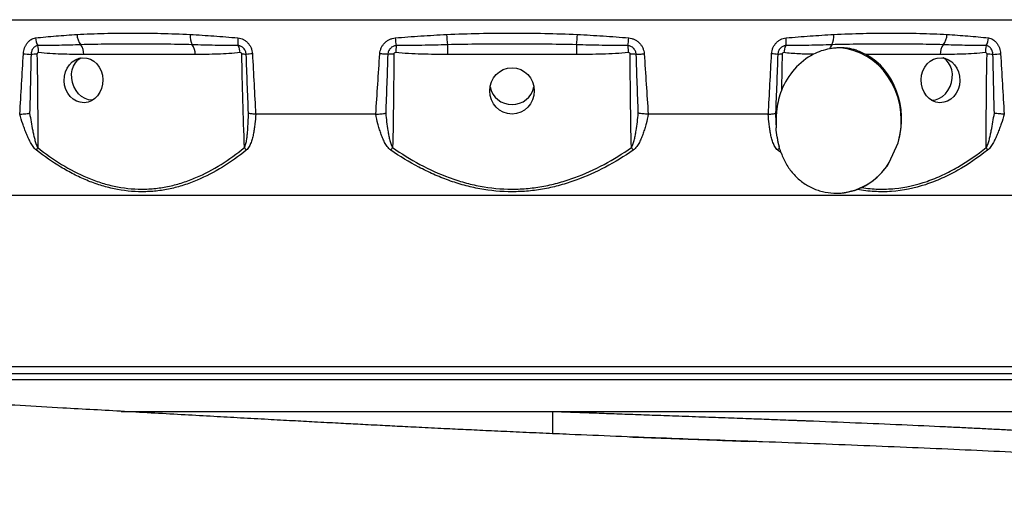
# Model space of a CAD drawing. Header units: millimetres. Extents: x 2379 to 4557, y 1046 to 5834.
# Tile 3 of 8: x 3217 to 4057, y 2080 to 2490. Entities that reach past the tile are written whole.
import ezdxf

# ---------------------------------------------------------------- set-up
doc = ezdxf.new("R2010")
doc.units = ezdxf.units.MM
doc.header["$LTSCALE"] = 2

msp = doc.modelspace()

# ---------------------------------------------------------------- linework, layer by layer
at = {"color": 7, "linetype": 'Continuous', "lineweight": 25}
for p, q in [((2989.74, 2490.1), (4284.12, 2490.1)), ((3582.06, 2468.72), (3582.06, 2460.45)), ((3691.79, 2468.72), (3691.79, 2460.45)), ((3366.84, 2460.45), (3271.81, 2460.45)), ((3691.79, 2460.45), (3582.06, 2460.45)), ((4002.05, 2460.45), (3938.52, 2460.45)), ((3520.72, 2409.49), (3418.52, 2409.49)), ((3855.34, 2409.49), (3753.14, 2409.49)), ((3958.52, 2368.18), (3966.17, 2385.17)), ((4258.49, 2340.1), (3150.03, 2340.1)), ((4351.93, 2188.1), (2921.93, 2188.1)), ((3671.6, 2156.1), (4426.93, 2156.1)), ((3837.33, 2130.55), (3839.36, 2130.48))]:
    msp.add_line(p, q, dxfattribs=at)
at = {"color": 8, "linetype": 'Continuous', "lineweight": 25}
for p, q in [((4269.48, 2194), (3004.38, 2194)), ((4356.93, 2183.1), (2916.93, 2183.1))]:
    msp.add_line(p, q, dxfattribs=at)
at = {"color": 7, "linetype": 'Continuous', "lineweight": 25, "flags": 128}
for points in [[(3538.28, 2467.99), (3538.22, 2467.34), (3538.15, 2466.65), (3538.07, 2465.93), (3538, 2465.18), (3537.92, 2464.4), (3537.85, 2463.6), (3537.77, 2462.8), (3537.69, 2461.98)], [(3735.58, 2467.99), (3735.64, 2467.34), (3735.71, 2466.65), (3735.78, 2465.93), (3735.86, 2465.18), (3735.94, 2464.4), (3736.01, 2463.6), (3736.09, 2462.8), (3736.17, 2461.98)], [(3531.02, 2460.53), (3530.24, 2460.58), (3529.43, 2460.64), (3528.59, 2460.7), (3527.73, 2460.76), (3526.86, 2460.81), (3525.98, 2460.87), (3525.1, 2460.93), (3524.23, 2460.99)], [(3742.84, 2460.53), (3743.62, 2460.58), (3744.43, 2460.64), (3745.27, 2460.7), (3746.13, 2460.76), (3747, 2460.81), (3747.88, 2460.87), (3748.76, 2460.93), (3749.63, 2460.99)], [(3966.17, 2385.17), (3967.68, 2391.57), (3968.57, 2398.11), (3968.83, 2404.71), (3968.45, 2411.31), (3967.45, 2417.83), (3965.82, 2424.19), (3963.6, 2430.32), (3960.8, 2436.16), (3957.46, 2441.63), (3953.62, 2446.67), (3949.31, 2451.23), (3944.6, 2455.25), (3939.52, 2458.69), (3934.15, 2461.51), (3928.53, 2463.68), (3922.74, 2465.17), (3916.84, 2465.96), (3913.95, 2466.1)], [(3261.58, 2440.2), (3261.51, 2443.85), (3262.04, 2447.36), (3263.15, 2450.59), (3264.8, 2453.43), (3266.92, 2455.75), (3269.44, 2457.48), (3269.56, 2457.55)], [(4012.28, 2440.2), (4012.35, 2443.85), (4011.82, 2447.36), (4010.71, 2450.59), (4009.06, 2453.43), (4006.94, 2455.75), (4004.42, 2457.48), (4004.3, 2457.55)], [(3279.37, 2421.49), (3279.03, 2421.48), (3275.96, 2421.84), (3272.93, 2422.91), (3270.07, 2424.64), (3267.47, 2426.96), (3265.25, 2429.8), (3263.49, 2433.04), (3262.25, 2436.55), (3261.58, 2440.2)], [(3994.48, 2421.49), (3994.83, 2421.48), (3997.9, 2421.84), (4000.93, 2422.91), (4003.79, 2424.64), (4006.38, 2426.96), (4008.61, 2429.8), (4010.37, 2433.04), (4011.61, 2436.55), (4012.28, 2440.2)]]:
    msp.add_lwpolyline(points, dxfattribs=at)
at = {"color": 7, "linetype": 'Continuous', "lineweight": 25}
for centre, radius, start, end in [((3279.4, 2477.33), 13.23, 179.24685, 220.60017), ((3377.96, 2475.89), 15.36, 173.9742, 207.85249), ((3652.39, 2480.04), 71.23, 182.04119, 189.14695), ((3621.47, 2480.04), 71.23, 350.85305, 357.95881), ((3895.9, 2475.89), 15.36, 332.14751, 6.0258), ((3994.46, 2477.33), 13.23, 319.39983, 0.75315), ((3245.51, 2475.28), 14.72, 182.93025, 209.66869), ((3217.26, 2463.32), 16.15, 355.25086, 16.831), ((3258.14, 2460.89), 13.67, 358.17835, 34.92491), ((3353.17, 2460.89), 13.67, 358.17835, 34.92491), ((3425.47, 2472.19), 22.28, 173.97002, 190.84819), ((3387.79, 2460.38), 17.53, 5.22571, 25.72053), ((3591.43, 2479.01), 54.28, 184.73729, 191.71109), ((3682.43, 2479.01), 54.28, 348.28891, 355.26271), ((3886.07, 2460.38), 17.53, 154.27947, 174.77429), ((3848.39, 2472.19), 22.28, 349.15181, 6.02998), ((3917.11, 2462.7), 9.72, 141.74463, 164.84629), ((4015.72, 2460.89), 13.67, 145.07509, 181.82165), ((4056.6, 2463.32), 16.15, 163.169, 184.74914), ((4028.35, 2475.28), 14.72, 330.33131, 357.06975), ((3243.87, 2747.63), 287.6, 265.32265, 266.62052), ((3233.49, 2149.83), 310.77, 90.27793, 91.21195), ((3406.62, 2354.92), 105.67, 87.97684, 89.98014), ((3422.55, 2350.53), 110.67, 93.58816, 96.3294), ((3536.83, 2208.52), 252.08, 90.17135, 91.32097), ((3737.03, 2208.52), 252.08, 88.67903, 89.82865), ((3851.31, 2350.53), 110.67, 83.6706, 86.41184), ((3867.24, 2354.92), 105.67, 90.01986, 92.02316), ((4040.37, 2149.83), 310.77, 88.78805, 89.72207), ((4029.99, 2747.63), 287.6, 273.37948, 274.67735), ((3636.93, 2436.82), 19.14, 192.1456, 347.8544), ((3248.71, 2371.58), 18.7, 149.60804, 157.2845), ((3428.04, 2392.91), 22.58, 211.73189, 218.69082), ((3140.25, 2654.23), 480.21, 325.00012, 325.32562), ((4133.61, 2654.23), 480.21, 214.67438, 214.99988), ((3845.75, 2392.96), 22.66, 321.31742, 327.83166), ((4025.15, 2371.58), 18.7, 22.7155, 30.39196), ((3912.09, 2396.47), 54.37, 271.07198, 328.6542)]:
    msp.add_arc(centre, radius, start, end, dxfattribs=at)
for start_param, end_param in [(0.479853, 1.19905), (4.455912, 5.906741), (3.593876, 4.148239)]:
    msp.add_ellipse((3915.2, 2404.1), major_axis=(3.85, 61.91), ratio=0.867313, start_param=start_param, end_param=end_param, dxfattribs=at)
for centre, major_axis, ratio in [((3271.64, 2438.5), (-0.52, 19.17), 0.861055), ((4002.22, 2438.5), (0.52, 19.17), 0.861055), ((3636.93, 2429.37), (0, 19.71), 0.964218)]:
    msp.add_ellipse(centre, major_axis=major_axis, ratio=ratio, dxfattribs=at)
for points, knots in [([(3230.8, 2474.53), (3236.54, 2475.19), (3242.35, 2475.74), (3254.14, 2476.71), (3260.12, 2477.14), (3266.17, 2477.5)], [0, 0, 0, 0, 0.5, 0.5, 1, 1, 1, 1]), ([(3266.17, 2477.5), (3273.8, 2477.96), (3281.54, 2478.24), (3297.24, 2478.61), (3305.2, 2478.69), (3321.31, 2478.69), (3329.46, 2478.61), (3345.94, 2478.24), (3354.27, 2477.96), (3362.69, 2477.5)], [0, 0, 0, 0, 0.25, 0.25, 0.5, 0.5, 0.75, 0.75, 1, 1, 1, 1]), ([(3362.69, 2477.5), (3369.37, 2477.14), (3376.09, 2476.71), (3389.63, 2475.74), (3396.45, 2475.19), (3403.3, 2474.53)], [0, 0, 0, 0, 0.5, 0.5, 1, 1, 1, 1]), ([(3537.34, 2474.53), (3544.61, 2475.19), (3551.9, 2475.74), (3566.52, 2476.71), (3573.86, 2477.14), (3581.2, 2477.5)], [0, 0, 0, 0, 0.5, 0.5, 1, 1, 1, 1]), ([(3581.2, 2477.5), (3590.47, 2477.96), (3599.75, 2478.24), (3618.34, 2478.61), (3627.65, 2478.69), (3646.25, 2478.69), (3655.54, 2478.61), (3674.11, 2478.24), (3683.39, 2477.96), (3692.66, 2477.5)], [0, 0, 0, 0, 0.25, 0.25, 0.5, 0.5, 0.75, 0.75, 1, 1, 1, 1]), ([(3692.66, 2477.5), (3700.01, 2477.14), (3707.34, 2476.71), (3721.96, 2475.74), (3729.25, 2475.19), (3736.52, 2474.53)], [0, 0, 0, 0, 0.5, 0.5, 1, 1, 1, 1]), ([(3870.55, 2474.53), (3877.41, 2475.19), (3884.23, 2475.74), (3897.77, 2476.71), (3904.49, 2477.14), (3911.17, 2477.5)], [0, 0, 0, 0, 0.5, 0.5, 1, 1, 1, 1]), ([(3911.17, 2477.5), (3919.59, 2477.96), (3927.93, 2478.24), (3944.43, 2478.61), (3952.59, 2478.69), (3968.7, 2478.69), (3976.64, 2478.61), (3992.33, 2478.24), (4000.06, 2477.96), (4007.69, 2477.5)], [0, 0, 0, 0, 0.25, 0.25, 0.5, 0.5, 0.75, 0.75, 1, 1, 1, 1]), ([(4007.69, 2477.5), (4013.74, 2477.14), (4019.71, 2476.71), (4031.5, 2475.74), (4037.32, 2475.19), (4043.06, 2474.53)], [0, 0, 0, 0, 0.5, 0.5, 1, 1, 1, 1]), ([(3220.42, 2460.99), (3220.47, 2461.85), (3220.58, 2462.7), (3220.92, 2464.36), (3221.14, 2465.18), (3221.7, 2466.75), (3222.03, 2467.5), (3222.6, 2468.56), (3222.8, 2468.9), (3223.22, 2469.57), (3223.45, 2469.89), (3224.16, 2470.82), (3224.67, 2471.37), (3225.48, 2472.12), (3225.76, 2472.35), (3226.34, 2472.79), (3226.64, 2472.99), (3227.55, 2473.55), (3228.18, 2473.84), (3229.46, 2474.29), (3230.13, 2474.45), (3230.8, 2474.53)], [0, 0, 0, 0, 0.125, 0.125, 0.25, 0.25, 0.375, 0.375, 0.4375, 0.4375, 0.5, 0.5, 0.625, 0.625, 0.6875, 0.6875, 0.75, 0.75, 0.875, 0.875, 1, 1, 1, 1]), ([(3232.71, 2467.99), (3232.34, 2467.96), (3231.97, 2467.88), (3231.24, 2467.64), (3230.89, 2467.48), (3230.2, 2467.08), (3229.88, 2466.84), (3229.27, 2466.29), (3228.98, 2465.98), (3228.45, 2465.3), (3228.22, 2464.93), (3227.8, 2464.15), (3227.61, 2463.73), (3227.3, 2462.86), (3227.18, 2462.41), (3227, 2461.49), (3226.94, 2461.01), (3226.92, 2460.53)], [0, 0, 0, 0, 0.125, 0.125, 0.25, 0.25, 0.375, 0.375, 0.5, 0.5, 0.625, 0.625, 0.75, 0.75, 0.875, 0.875, 1, 1, 1, 1]), ([(3269.35, 2468.72), (3263.18, 2468.53), (3257.05, 2468.35), (3244.84, 2468.06), (3238.76, 2467.96), (3232.71, 2467.99)], [0, 0, 0, 0, 0.5, 0.5, 1, 1, 1, 1]), ([(3364.38, 2468.72), (3356.27, 2468.95), (3348.21, 2469.09), (3332.18, 2469.27), (3324.21, 2469.31), (3308.36, 2469.31), (3300.49, 2469.27), (3284.84, 2469.09), (3277.07, 2468.95), (3269.35, 2468.72)], [0, 0, 0, 0, 0.25, 0.25, 0.5, 0.5, 0.75, 0.75, 1, 1, 1, 1]), ([(3403.58, 2467.99), (3397, 2467.96), (3390.44, 2468.06), (3377.37, 2468.35), (3370.86, 2468.53), (3364.38, 2468.72)], [0, 0, 0, 0, 0.5, 0.5, 1, 1, 1, 1]), ([(3403.3, 2474.53), (3404.11, 2474.45), (3404.9, 2474.3), (3406.43, 2473.85), (3407.19, 2473.55), (3408.65, 2472.81), (3409.34, 2472.37), (3410.31, 2471.63), (3410.62, 2471.37), (3411.24, 2470.81), (3411.53, 2470.51), (3412.37, 2469.59), (3412.88, 2468.93), (3413.55, 2467.87), (3413.76, 2467.5), (3414.15, 2466.75), (3414.33, 2466.36), (3414.82, 2465.18), (3415.08, 2464.37), (3415.46, 2462.71), (3415.58, 2461.85), (3415.63, 2460.99)], [0, 0, 0, 0, 0.125, 0.125, 0.25, 0.25, 0.375, 0.375, 0.4375, 0.4375, 0.5, 0.5, 0.625, 0.625, 0.6875, 0.6875, 0.75, 0.75, 0.875, 0.875, 1, 1, 1, 1]), ([(3410.35, 2460.53), (3410.33, 2461.01), (3410.27, 2461.48), (3410.06, 2462.4), (3409.92, 2462.85), (3409.57, 2463.73), (3409.35, 2464.14), (3408.86, 2464.93), (3408.58, 2465.3), (3407.96, 2465.98), (3407.63, 2466.29), (3406.91, 2466.83), (3406.53, 2467.08), (3405.73, 2467.48), (3405.31, 2467.64), (3404.46, 2467.88), (3404.02, 2467.96), (3403.58, 2467.99)], [0, 0, 0, 0, 0.125, 0.125, 0.25, 0.25, 0.375, 0.375, 0.5, 0.5, 0.625, 0.625, 0.75, 0.75, 0.875, 0.875, 1, 1, 1, 1]), ([(3524.23, 2460.99), (3524.28, 2461.85), (3524.42, 2462.7), (3524.83, 2464.36), (3525.11, 2465.18), (3525.81, 2466.75), (3526.22, 2467.5), (3526.94, 2468.56), (3527.19, 2468.9), (3527.73, 2469.57), (3528.02, 2469.89), (3528.91, 2470.82), (3529.56, 2471.37), (3530.59, 2472.12), (3530.94, 2472.35), (3531.68, 2472.79), (3532.06, 2472.99), (3533.21, 2473.55), (3534.01, 2473.84), (3535.64, 2474.29), (3536.48, 2474.45), (3537.34, 2474.53)], [0, 0, 0, 0, 0.125, 0.125, 0.25, 0.25, 0.375, 0.375, 0.4375, 0.4375, 0.5, 0.5, 0.625, 0.625, 0.6875, 0.6875, 0.75, 0.75, 0.875, 0.875, 1, 1, 1, 1]), ([(3538.28, 2467.99), (3537.81, 2467.96), (3537.34, 2467.88), (3536.44, 2467.64), (3535.99, 2467.48), (3535.13, 2467.08), (3534.72, 2466.84), (3533.96, 2466.29), (3533.59, 2465.98), (3532.93, 2465.3), (3532.64, 2464.93), (3532.11, 2464.15), (3531.88, 2463.73), (3531.5, 2462.86), (3531.35, 2462.41), (3531.12, 2461.49), (3531.05, 2461.01), (3531.02, 2460.53)], [0, 0, 0, 0, 0.125, 0.125, 0.25, 0.25, 0.375, 0.375, 0.5, 0.5, 0.625, 0.625, 0.75, 0.75, 0.875, 0.875, 1, 1, 1, 1]), ([(3582.06, 2468.72), (3574.76, 2468.53), (3567.46, 2468.35), (3552.87, 2468.06), (3545.57, 2467.96), (3538.28, 2467.99)], [0, 0, 0, 0, 0.5, 0.5, 1, 1, 1, 1]), ([(3691.79, 2468.72), (3682.66, 2468.95), (3673.51, 2469.09), (3655.23, 2469.27), (3646.08, 2469.31), (3627.79, 2469.31), (3618.64, 2469.27), (3600.35, 2469.09), (3591.2, 2468.95), (3582.06, 2468.72)], [0, 0, 0, 0, 0.25, 0.25, 0.5, 0.5, 0.75, 0.75, 1, 1, 1, 1]), ([(3735.58, 2467.99), (3728.29, 2467.96), (3720.99, 2468.06), (3706.4, 2468.35), (3699.1, 2468.53), (3691.79, 2468.72)], [0, 0, 0, 0, 0.5, 0.5, 1, 1, 1, 1]), ([(3742.84, 2460.53), (3742.81, 2461.01), (3742.74, 2461.48), (3742.52, 2462.4), (3742.37, 2462.85), (3741.98, 2463.73), (3741.75, 2464.14), (3741.23, 2464.93), (3740.93, 2465.3), (3740.27, 2465.98), (3739.91, 2466.29), (3739.14, 2466.83), (3738.73, 2467.08), (3737.87, 2467.48), (3737.43, 2467.64), (3736.52, 2467.88), (3736.05, 2467.96), (3735.58, 2467.99)], [0, 0, 0, 0, 0.125, 0.125, 0.25, 0.25, 0.375, 0.375, 0.5, 0.5, 0.625, 0.625, 0.75, 0.75, 0.875, 0.875, 1, 1, 1, 1]), ([(3736.52, 2474.53), (3737.38, 2474.45), (3738.21, 2474.3), (3739.84, 2473.85), (3740.64, 2473.55), (3742.19, 2472.81), (3742.92, 2472.37), (3743.95, 2471.63), (3744.28, 2471.37), (3744.93, 2470.81), (3745.25, 2470.51), (3746.14, 2469.59), (3746.68, 2468.93), (3747.39, 2467.87), (3747.62, 2467.5), (3748.03, 2466.75), (3748.23, 2466.36), (3748.75, 2465.18), (3749.03, 2464.37), (3749.44, 2462.71), (3749.58, 2461.85), (3749.63, 2460.99)], [0, 0, 0, 0, 0.125, 0.125, 0.25, 0.25, 0.375, 0.375, 0.4375, 0.4375, 0.5, 0.5, 0.625, 0.625, 0.6875, 0.6875, 0.75, 0.75, 0.875, 0.875, 1, 1, 1, 1]), ([(3858.23, 2460.99), (3858.28, 2461.85), (3858.4, 2462.7), (3858.78, 2464.36), (3859.03, 2465.18), (3859.69, 2466.75), (3860.08, 2467.5), (3860.75, 2468.56), (3860.99, 2468.9), (3861.49, 2469.57), (3861.76, 2469.89), (3862.61, 2470.82), (3863.22, 2471.37), (3864.19, 2472.12), (3864.53, 2472.35), (3865.22, 2472.79), (3865.58, 2472.99), (3866.67, 2473.55), (3867.41, 2473.84), (3868.95, 2474.29), (3869.75, 2474.45), (3870.55, 2474.53)], [0, 0, 0, 0, 0.125, 0.125, 0.25, 0.25, 0.375, 0.375, 0.4375, 0.4375, 0.5, 0.5, 0.625, 0.625, 0.6875, 0.6875, 0.75, 0.75, 0.875, 0.875, 1, 1, 1, 1]), ([(3870.28, 2467.99), (3869.84, 2467.96), (3869.4, 2467.88), (3868.55, 2467.64), (3868.14, 2467.48), (3867.33, 2467.08), (3866.95, 2466.84), (3866.24, 2466.29), (3865.9, 2465.98), (3865.28, 2465.3), (3865, 2464.93), (3864.51, 2464.15), (3864.29, 2463.73), (3863.94, 2462.86), (3863.8, 2462.41), (3863.6, 2461.49), (3863.53, 2461.01), (3863.51, 2460.53)], [0, 0, 0, 0, 0.125, 0.125, 0.25, 0.25, 0.375, 0.375, 0.5, 0.5, 0.625, 0.625, 0.75, 0.75, 0.875, 0.875, 1, 1, 1, 1]), ([(3909.48, 2468.72), (3903, 2468.53), (3896.49, 2468.35), (3883.42, 2468.06), (3876.86, 2467.96), (3870.28, 2467.99)], [0, 0, 0, 0, 0.5, 0.5, 1, 1, 1, 1]), ([(4004.51, 2468.72), (3996.79, 2468.95), (3989.02, 2469.09), (3973.38, 2469.27), (3965.5, 2469.31), (3949.66, 2469.31), (3941.69, 2469.27), (3925.65, 2469.09), (3917.59, 2468.95), (3909.48, 2468.72)], [0, 0, 0, 0, 0.25, 0.25, 0.5, 0.5, 0.75, 0.75, 1, 1, 1, 1]), ([(4041.15, 2467.99), (4035.1, 2467.96), (4029.02, 2468.06), (4016.81, 2468.35), (4010.68, 2468.53), (4004.51, 2468.72)], [0, 0, 0, 0, 0.5, 0.5, 1, 1, 1, 1]), ([(4046.94, 2460.53), (4046.92, 2461.01), (4046.86, 2461.48), (4046.68, 2462.4), (4046.56, 2462.85), (4046.25, 2463.73), (4046.07, 2464.14), (4045.65, 2464.93), (4045.41, 2465.3), (4044.88, 2465.98), (4044.6, 2466.29), (4043.98, 2466.83), (4043.66, 2467.08), (4042.97, 2467.48), (4042.62, 2467.64), (4041.9, 2467.88), (4041.52, 2467.96), (4041.15, 2467.99)], [0, 0, 0, 0, 0.125, 0.125, 0.25, 0.25, 0.375, 0.375, 0.5, 0.5, 0.625, 0.625, 0.75, 0.75, 0.875, 0.875, 1, 1, 1, 1]), ([(4043.06, 2474.53), (4043.73, 2474.45), (4044.39, 2474.3), (4045.67, 2473.85), (4046.3, 2473.55), (4047.52, 2472.81), (4048.1, 2472.37), (4048.91, 2471.63), (4049.18, 2471.37), (4049.69, 2470.81), (4049.94, 2470.51), (4050.64, 2469.59), (4051.07, 2468.93), (4051.64, 2467.87), (4051.81, 2467.5), (4052.14, 2466.75), (4052.3, 2466.36), (4052.72, 2465.18), (4052.94, 2464.37), (4053.28, 2462.71), (4053.39, 2461.85), (4053.44, 2460.99)], [0, 0, 0, 0, 0.125, 0.125, 0.25, 0.25, 0.375, 0.375, 0.4375, 0.4375, 0.5, 0.5, 0.625, 0.625, 0.6875, 0.6875, 0.75, 0.75, 0.875, 0.875, 1, 1, 1, 1]), ([(3233.35, 2461.98), (3233, 2462.02), (3232.65, 2461.9), (3232.26, 2461.51), (3232.16, 2461.35), (3232.01, 2460.99), (3231.98, 2460.8), (3231.98, 2460.6)], [0, 0, 0, 0, 0.5, 0.5, 0.75, 0.75, 1, 1, 1, 1]), ([(3231.98, 2460.6), (3232.26, 2447.33), (3232.42, 2434.07), (3232.6, 2407.55), (3232.62, 2394.29), (3232.58, 2381.04)], [0, 0, 0, 0, 0.5, 0.5, 1, 1, 1, 1]), ([(3271.81, 2460.45), (3265.4, 2460.45), (3258.98, 2460.51), (3249.36, 2460.82), (3246.16, 2460.96), (3239.75, 2461.36), (3236.55, 2461.62), (3233.35, 2461.98)], [0, 0, 0, 0, 0.5, 0.5, 0.75, 0.75, 1, 1, 1, 1]), ([(3405.24, 2461.98), (3402.06, 2461.62), (3398.87, 2461.36), (3392.47, 2460.96), (3389.27, 2460.82), (3379.66, 2460.51), (3373.25, 2460.45), (3366.84, 2460.45)], [0, 0, 0, 0, 0.25, 0.25, 0.5, 0.5, 1, 1, 1, 1]), ([(3406.66, 2460.6), (3406.65, 2461), (3406.48, 2461.39), (3405.94, 2461.9), (3405.59, 2462.02), (3405.24, 2461.98)], [0, 0, 0, 0, 0.5, 0.5, 1, 1, 1, 1]), ([(3408.84, 2381.04), (3408.34, 2394.29), (3407.9, 2407.55), (3407.15, 2434.07), (3406.85, 2447.33), (3406.66, 2460.6)], [0, 0, 0, 0, 0.5, 0.5, 1, 1, 1, 1]), ([(3536.08, 2460.6), (3536.13, 2447.33), (3536.04, 2434.07), (3535.72, 2407.55), (3535.48, 2394.29), (3535.17, 2381.04)], [0, 0, 0, 0, 0.5, 0.5, 1, 1, 1, 1]), ([(3537.69, 2461.98), (3537.29, 2462.02), (3536.88, 2461.9), (3536.42, 2461.51), (3536.29, 2461.35), (3536.12, 2460.99), (3536.08, 2460.8), (3536.08, 2460.6)], [0, 0, 0, 0, 0.5, 0.5, 0.75, 0.75, 1, 1, 1, 1]), ([(3582.06, 2460.45), (3574.66, 2460.45), (3567.26, 2460.51), (3556.15, 2460.82), (3552.46, 2460.96), (3545.07, 2461.36), (3541.37, 2461.62), (3537.69, 2461.98)], [0, 0, 0, 0, 0.5, 0.5, 0.75, 0.75, 1, 1, 1, 1]), ([(3736.17, 2461.98), (3732.49, 2461.62), (3728.79, 2461.36), (3721.4, 2460.96), (3717.7, 2460.82), (3706.6, 2460.51), (3699.2, 2460.45), (3691.79, 2460.45)], [0, 0, 0, 0, 0.25, 0.25, 0.5, 0.5, 1, 1, 1, 1]), ([(3737.78, 2460.6), (3737.78, 2461), (3737.59, 2461.39), (3736.98, 2461.9), (3736.57, 2462.02), (3736.17, 2461.98)], [0, 0, 0, 0, 0.5, 0.5, 1, 1, 1, 1]), ([(3738.69, 2381.04), (3738.38, 2394.29), (3738.14, 2407.55), (3737.81, 2434.07), (3737.73, 2447.33), (3737.78, 2460.6)], [0, 0, 0, 0, 0.5, 0.5, 1, 1, 1, 1]), ([(3868.62, 2461.98), (3868.27, 2462.02), (3867.91, 2461.9), (3867.51, 2461.51), (3867.4, 2461.35), (3867.25, 2460.99), (3867.2, 2460.8), (3867.2, 2460.6)], [0, 0, 0, 0, 0.5, 0.5, 0.75, 0.75, 1, 1, 1, 1]), ([(3893.83, 2460.56), (3889.62, 2460.64), (3885.41, 2460.77), (3877, 2461.2), (3872.8, 2461.51), (3868.62, 2461.98)], [0, 0, 0, 0, 0.5, 0.5, 1, 1, 1, 1]), ([(3907.73, 2465.24), (3905.31, 2464.79), (3902.91, 2464.18), (3898.24, 2462.62), (3895.97, 2461.67), (3893.83, 2460.56)], [0, 0, 0, 0, 0.5, 0.5, 1, 1, 1, 1]), ([(3938.52, 2460.45), (3936.06, 2461.76), (3933.68, 2462.83), (3930.07, 2464.1), (3928.85, 2464.47), (3926.39, 2465.1), (3925.14, 2465.36), (3922.59, 2465.77), (3921.31, 2465.91), (3918.69, 2466.09), (3917.37, 2466.12), (3914.68, 2466.07), (3913.31, 2465.98), (3910.54, 2465.7), (3909.14, 2465.5), (3907.73, 2465.24)], [0, 0, 0, 0, 0.25, 0.25, 0.375, 0.375, 0.5, 0.5, 0.625, 0.625, 0.75, 0.75, 0.875, 0.875, 1, 1, 1, 1]), ([(4040.51, 2461.98), (4037.31, 2461.62), (4034.11, 2461.36), (4027.7, 2460.96), (4024.5, 2460.82), (4014.88, 2460.51), (4008.46, 2460.45), (4002.05, 2460.45)], [0, 0, 0, 0, 0.25, 0.25, 0.5, 0.5, 1, 1, 1, 1]), ([(4041.88, 2460.6), (4041.89, 2461), (4041.73, 2461.39), (4041.21, 2461.9), (4040.86, 2462.02), (4040.51, 2461.98)], [0, 0, 0, 0, 0.5, 0.5, 1, 1, 1, 1]), ([(4041.28, 2381.04), (4041.24, 2394.29), (4041.26, 2407.55), (4041.44, 2434.07), (4041.6, 2447.33), (4041.88, 2460.6)], [0, 0, 0, 0, 0.5, 0.5, 1, 1, 1, 1]), ([(3866.57, 2429.7), (3865.55, 2427.2), (3864.76, 2424.66), (3863.52, 2419.49), (3863.07, 2416.86), (3862.57, 2412.83), (3862.43, 2411.47), (3862.22, 2408.76), (3862.14, 2407.4), (3861.99, 2403.35), (3861.98, 2400.67), (3862.09, 2397.99)], [0, 0, 0, 0, 0.25, 0.25, 0.5, 0.5, 0.625, 0.625, 0.75, 0.75, 1, 1, 1, 1]), ([(3231.47, 2378.8), (3230.93, 2379.21), (3230.45, 2379.69), (3229.53, 2380.72), (3229.11, 2381.27), (3228.28, 2382.43), (3227.89, 2383.03), (3227.15, 2384.25), (3226.8, 2384.87), (3225.77, 2386.74), (3225.15, 2388.02), (3223.95, 2390.61), (3223.39, 2391.93), (3222.3, 2394.59), (3221.78, 2395.93), (3220.79, 2398.62), (3220.31, 2399.97), (3218.92, 2404.03), (3218.06, 2406.75), (3217.24, 2409.49)], [0, 0, 0, 0, 0.0625, 0.0625, 0.125, 0.125, 0.1875, 0.1875, 0.25, 0.25, 0.375, 0.375, 0.5, 0.5, 0.625, 0.625, 0.75, 0.75, 1, 1, 1, 1]), ([(3217.35, 2409.5), (3217.93, 2409.53), (3218.54, 2409.58), (3219.87, 2409.7), (3220.58, 2409.76), (3222.01, 2409.91), (3222.75, 2409.99), (3223.87, 2410.13), (3224.25, 2410.17), (3224.99, 2410.26), (3225.37, 2410.31), (3225.73, 2410.36)], [0, 0, 0, 0, 0.25, 0.25, 0.5, 0.5, 0.75, 0.75, 0.875, 0.875, 1, 1, 1, 1]), ([(3225.73, 2410.36), (3226.11, 2407.87), (3226.51, 2405.38), (3227.37, 2400.42), (3227.82, 2397.94), (3228.57, 2394.23), (3228.83, 2393), (3229.39, 2390.53), (3229.69, 2389.3), (3230.33, 2386.87), (3230.68, 2385.65), (3231.28, 2383.87), (3231.5, 2383.27), (3231.86, 2382.41), (3231.99, 2382.12), (3232.27, 2381.57), (3232.42, 2381.29), (3232.58, 2381.04)], [0, 0, 0, 0, 0.25, 0.25, 0.5, 0.5, 0.625, 0.625, 0.75, 0.75, 0.875, 0.875, 0.9375, 0.9375, 0.96875, 0.96875, 1, 1, 1, 1]), ([(3408.84, 2381.04), (3409, 2381.3), (3409.13, 2381.57), (3409.37, 2382.13), (3409.48, 2382.41), (3409.77, 2383.27), (3409.93, 2383.86), (3410.37, 2385.65), (3410.59, 2386.87), (3410.96, 2389.31), (3411.12, 2390.54), (3411.38, 2393), (3411.49, 2394.23), (3411.79, 2397.93), (3411.93, 2400.41), (3412.14, 2405.38), (3412.21, 2407.87), (3412.26, 2410.36)], [0, 0, 0, 0, 0.03125, 0.03125, 0.0625, 0.0625, 0.125, 0.125, 0.25, 0.25, 0.375, 0.375, 0.5, 0.5, 0.75, 0.75, 1, 1, 1, 1]), ([(3418.52, 2409.49), (3418.34, 2406.75), (3418.11, 2404.03), (3417.63, 2399.97), (3417.45, 2398.62), (3417.05, 2395.93), (3416.82, 2394.59), (3416.29, 2391.93), (3416, 2390.61), (3415.32, 2388.02), (3414.94, 2386.74), (3414.26, 2384.87), (3414.01, 2384.25), (3413.48, 2383.03), (3413.18, 2382.43), (3412.53, 2381.27), (3412.18, 2380.72), (3411.38, 2379.69), (3410.94, 2379.21), (3410.42, 2378.8)], [0, 0, 0, 0, 0.25, 0.25, 0.375, 0.375, 0.5, 0.5, 0.625, 0.625, 0.75, 0.75, 0.8125, 0.8125, 0.875, 0.875, 0.9375, 0.9375, 1, 1, 1, 1]), ([(3418.39, 2409.5), (3417.68, 2409.53), (3417.01, 2409.58), (3415.75, 2409.7), (3415.16, 2409.76), (3414.11, 2409.91), (3413.64, 2409.99), (3413.04, 2410.13), (3412.86, 2410.17), (3412.53, 2410.26), (3412.39, 2410.31), (3412.26, 2410.36)], [0, 0, 0, 0, 0.25, 0.25, 0.5, 0.5, 0.75, 0.75, 0.875, 0.875, 1, 1, 1, 1]), ([(3533.61, 2378.8), (3533, 2379.21), (3532.47, 2379.69), (3531.48, 2380.72), (3531.03, 2381.27), (3530.18, 2382.43), (3529.78, 2383.03), (3529.04, 2384.25), (3528.7, 2384.87), (3527.72, 2386.74), (3527.13, 2388.02), (3526.05, 2390.61), (3525.55, 2391.93), (3524.63, 2394.59), (3524.2, 2395.93), (3523.39, 2398.62), (3523.01, 2399.97), (3521.93, 2404.03), (3521.3, 2406.75), (3520.72, 2409.49)], [0, 0, 0, 0, 0.0625, 0.0625, 0.125, 0.125, 0.1875, 0.1875, 0.25, 0.25, 0.375, 0.375, 0.5, 0.5, 0.625, 0.625, 0.75, 0.75, 1, 1, 1, 1]), ([(3520.86, 2409.5), (3521.6, 2409.53), (3522.35, 2409.58), (3523.84, 2409.7), (3524.59, 2409.76), (3526.02, 2409.91), (3526.72, 2409.99), (3527.71, 2410.13), (3528.03, 2410.17), (3528.65, 2410.26), (3528.96, 2410.31), (3529.24, 2410.36)], [0, 0, 0, 0, 0.25, 0.25, 0.5, 0.5, 0.75, 0.75, 0.875, 0.875, 1, 1, 1, 1]), ([(3529.24, 2410.36), (3529.49, 2407.87), (3529.76, 2405.38), (3530.38, 2400.42), (3530.72, 2397.94), (3531.32, 2394.23), (3531.54, 2393), (3532.01, 2390.53), (3532.27, 2389.3), (3532.86, 2386.87), (3533.18, 2385.65), (3533.78, 2383.87), (3534, 2383.27), (3534.39, 2382.41), (3534.52, 2382.12), (3534.82, 2381.57), (3534.98, 2381.29), (3535.17, 2381.04)], [0, 0, 0, 0, 0.25, 0.25, 0.5, 0.5, 0.625, 0.625, 0.75, 0.75, 0.875, 0.875, 0.9375, 0.9375, 0.96875, 0.96875, 1, 1, 1, 1]), ([(3738.69, 2381.04), (3738.88, 2381.3), (3739.04, 2381.57), (3739.34, 2382.13), (3739.48, 2382.41), (3739.86, 2383.27), (3740.07, 2383.86), (3740.68, 2385.65), (3741, 2386.87), (3741.59, 2389.31), (3741.85, 2390.54), (3742.32, 2393), (3742.54, 2394.23), (3743.14, 2397.93), (3743.48, 2400.41), (3744.1, 2405.38), (3744.37, 2407.87), (3744.62, 2410.36)], [0, 0, 0, 0, 0.03125, 0.03125, 0.0625, 0.0625, 0.125, 0.125, 0.25, 0.25, 0.375, 0.375, 0.5, 0.5, 0.75, 0.75, 1, 1, 1, 1]), ([(3753.14, 2409.49), (3752.56, 2406.75), (3751.93, 2404.03), (3750.85, 2399.97), (3750.47, 2398.62), (3749.66, 2395.93), (3749.23, 2394.59), (3748.3, 2391.93), (3747.81, 2390.61), (3746.73, 2388.02), (3746.14, 2386.74), (3745.16, 2384.87), (3744.82, 2384.25), (3744.08, 2383.03), (3743.68, 2382.43), (3742.83, 2381.27), (3742.38, 2380.72), (3741.39, 2379.69), (3740.85, 2379.21), (3740.25, 2378.8)], [0, 0, 0, 0, 0.25, 0.25, 0.375, 0.375, 0.5, 0.5, 0.625, 0.625, 0.75, 0.75, 0.8125, 0.8125, 0.875, 0.875, 0.9375, 0.9375, 1, 1, 1, 1]), ([(3753, 2409.5), (3752.26, 2409.53), (3751.51, 2409.58), (3750.02, 2409.7), (3749.27, 2409.76), (3747.84, 2409.91), (3747.14, 2409.99), (3746.15, 2410.13), (3745.82, 2410.17), (3745.21, 2410.26), (3744.9, 2410.31), (3744.62, 2410.36)], [0, 0, 0, 0, 0.25, 0.25, 0.5, 0.5, 0.75, 0.75, 0.875, 0.875, 1, 1, 1, 1]), ([(3863.44, 2378.8), (3862.92, 2379.21), (3862.48, 2379.69), (3861.68, 2380.72), (3861.33, 2381.27), (3860.68, 2382.43), (3860.38, 2383.03), (3859.85, 2384.25), (3859.6, 2384.87), (3858.92, 2386.74), (3858.54, 2388.02), (3857.86, 2390.61), (3857.57, 2391.93), (3857.04, 2394.59), (3856.81, 2395.93), (3856.41, 2398.62), (3856.23, 2399.97), (3855.75, 2404.03), (3855.52, 2406.75), (3855.34, 2409.49)], [0, 0, 0, 0, 0.0625, 0.0625, 0.125, 0.125, 0.1875, 0.1875, 0.25, 0.25, 0.375, 0.375, 0.5, 0.5, 0.625, 0.625, 0.75, 0.75, 1, 1, 1, 1]), ([(3855.47, 2409.5), (3856.18, 2409.53), (3856.85, 2409.58), (3858.11, 2409.7), (3858.7, 2409.76), (3859.75, 2409.91), (3860.22, 2409.99), (3860.82, 2410.13), (3861, 2410.17), (3861.33, 2410.26), (3861.47, 2410.31), (3861.6, 2410.36)], [0, 0, 0, 0, 0.25, 0.25, 0.5, 0.5, 0.75, 0.75, 0.875, 0.875, 1, 1, 1, 1]), ([(4041.28, 2381.04), (4041.44, 2381.3), (4041.59, 2381.57), (4041.87, 2382.13), (4042, 2382.41), (4042.36, 2383.27), (4042.58, 2383.86), (4043.18, 2385.65), (4043.53, 2386.87), (4044.18, 2389.31), (4044.47, 2390.54), (4045.03, 2393), (4045.29, 2394.23), (4046.04, 2397.93), (4046.49, 2400.41), (4047.34, 2405.38), (4047.75, 2407.87), (4048.13, 2410.36)], [0, 0, 0, 0, 0.03125, 0.03125, 0.0625, 0.0625, 0.125, 0.125, 0.25, 0.25, 0.375, 0.375, 0.5, 0.5, 0.75, 0.75, 1, 1, 1, 1]), ([(4056.62, 2409.49), (4055.8, 2406.75), (4054.94, 2404.03), (4053.55, 2399.97), (4053.07, 2398.62), (4052.07, 2395.93), (4051.56, 2394.59), (4050.47, 2391.93), (4049.91, 2390.61), (4048.71, 2388.02), (4048.08, 2386.74), (4047.06, 2384.87), (4046.71, 2384.25), (4045.97, 2383.03), (4045.58, 2382.43), (4044.75, 2381.27), (4044.32, 2380.72), (4043.41, 2379.69), (4042.93, 2379.21), (4042.39, 2378.8)], [0, 0, 0, 0, 0.25, 0.25, 0.375, 0.375, 0.5, 0.5, 0.625, 0.625, 0.75, 0.75, 0.8125, 0.8125, 0.875, 0.875, 0.9375, 0.9375, 1, 1, 1, 1]), ([(4056.51, 2409.5), (4055.93, 2409.53), (4055.31, 2409.58), (4053.99, 2409.7), (4053.28, 2409.76), (4051.85, 2409.91), (4051.11, 2409.99), (4049.99, 2410.13), (4049.61, 2410.17), (4048.87, 2410.26), (4048.49, 2410.31), (4048.13, 2410.36)], [0, 0, 0, 0, 0.25, 0.25, 0.5, 0.5, 0.75, 0.75, 0.875, 0.875, 1, 1, 1, 1]), ([(3862.85, 2389.78), (3863.02, 2388.39), (3863.23, 2387.02), (3863.65, 2384.98), (3863.81, 2384.31), (3864.18, 2382.98), (3864.39, 2382.32), (3864.68, 2381.69)], [0, 0, 0, 0, 0.5, 0.5, 0.75, 0.75, 1, 1, 1, 1]), ([(3410.42, 2378.8), (3403.86, 2373.58), (3397.11, 2368.77), (3383.14, 2360.17), (3375.92, 2356.37), (3366.53, 2352.42), (3364.64, 2351.66), (3360.84, 2350.26), (3358.93, 2349.6), (3353.18, 2347.77), (3345.46, 2345.7), (3337.6, 2344.43), (3331.64, 2343.78), (3329.65, 2343.62), (3325.65, 2343.4), (3323.63, 2343.34), (3313.56, 2343.33), (3305.62, 2344.19), (3293.84, 2346.67), (3289.94, 2347.69), (3284.13, 2349.52), (3282.19, 2350.17), (3278.34, 2351.57), (3276.42, 2352.32), (3270.71, 2354.68), (3266.96, 2356.42), (3259.56, 2360.2), (3255.9, 2362.24), (3245.13, 2368.74), (3238.2, 2373.57), (3231.47, 2378.8)], [0, 0, 0, 0, 0.125, 0.125, 0.25, 0.25, 0.28125, 0.28125, 0.3125, 0.3125, 0.375, 0.4375, 0.4375, 0.46875, 0.46875, 0.5, 0.5, 0.625, 0.625, 0.6875, 0.6875, 0.71875, 0.71875, 0.75, 0.75, 0.8125, 0.8125, 0.875, 0.875, 1, 1, 1, 1]), ([(3232.58, 2381.04), (3239.21, 2375.82), (3246, 2371.02), (3260.03, 2362.43), (3267.26, 2358.63), (3276.63, 2354.68), (3278.52, 2353.92), (3282.33, 2352.51), (3284.24, 2351.85), (3289.99, 2350.01), (3293.84, 2348.97), (3305.47, 2346.46), (3313.33, 2345.58), (3323.28, 2345.58), (3325.27, 2345.63), (3329.23, 2345.85), (3331.2, 2346.01), (3337.08, 2346.65), (3344.85, 2347.93), (3352.48, 2350), (3358.15, 2351.83), (3360.03, 2352.49), (3363.78, 2353.9), (3365.65, 2354.65), (3374.91, 2358.61), (3382.01, 2362.41), (3395.76, 2371.02), (3402.39, 2375.82), (3408.84, 2381.04)], [0, 0, 0, 0, 0.125, 0.125, 0.25, 0.25, 0.28125, 0.28125, 0.3125, 0.3125, 0.375, 0.375, 0.5, 0.5, 0.53125, 0.53125, 0.5625, 0.5625, 0.625, 0.6875, 0.6875, 0.71875, 0.71875, 0.75, 0.75, 0.875, 0.875, 1, 1, 1, 1]), ([(3740.25, 2378.8), (3732.58, 2373.58), (3724.7, 2368.77), (3708.41, 2360.17), (3700.01, 2356.37), (3689.1, 2352.42), (3686.89, 2351.66), (3682.48, 2350.26), (3680.27, 2349.6), (3673.6, 2347.77), (3664.64, 2345.7), (3655.54, 2344.43), (3648.66, 2343.78), (3646.35, 2343.62), (3641.72, 2343.4), (3639.4, 2343.34), (3627.77, 2343.33), (3618.61, 2344.19), (3605.06, 2346.67), (3600.57, 2347.69), (3593.89, 2349.52), (3591.67, 2350.17), (3587.24, 2351.57), (3585.04, 2352.32), (3578.49, 2354.68), (3574.19, 2356.42), (3565.71, 2360.2), (3561.53, 2362.24), (3549.21, 2368.74), (3541.29, 2373.57), (3533.61, 2378.8)], [0, 0, 0, 0, 0.125, 0.125, 0.25, 0.25, 0.28125, 0.28125, 0.3125, 0.3125, 0.375, 0.4375, 0.4375, 0.46875, 0.46875, 0.5, 0.5, 0.625, 0.625, 0.6875, 0.6875, 0.71875, 0.71875, 0.75, 0.75, 0.8125, 0.8125, 0.875, 0.875, 1, 1, 1, 1]), ([(3535.17, 2381.04), (3542.71, 2375.82), (3550.46, 2371.02), (3566.49, 2362.43), (3574.76, 2358.63), (3585.5, 2354.68), (3587.67, 2353.92), (3592.04, 2352.51), (3594.23, 2351.85), (3600.83, 2350.01), (3605.26, 2348.97), (3618.64, 2346.46), (3627.69, 2345.58), (3639.18, 2345.58), (3641.49, 2345.63), (3646.06, 2345.85), (3648.34, 2346.01), (3655.14, 2346.65), (3664.14, 2347.93), (3672.99, 2350), (3679.57, 2351.83), (3681.76, 2352.49), (3686.11, 2353.9), (3688.29, 2354.65), (3699.06, 2358.61), (3707.34, 2362.41), (3723.39, 2371.02), (3731.15, 2375.82), (3738.69, 2381.04)], [0, 0, 0, 0, 0.125, 0.125, 0.25, 0.25, 0.28125, 0.28125, 0.3125, 0.3125, 0.375, 0.375, 0.5, 0.5, 0.53125, 0.53125, 0.5625, 0.5625, 0.625, 0.6875, 0.6875, 0.71875, 0.71875, 0.75, 0.75, 0.875, 0.875, 1, 1, 1, 1]), ([(3866.44, 2376.45), (3867.01, 2374.83), (3867.65, 2373.23), (3869.07, 2370.11), (3869.86, 2368.58), (3872.41, 2364.14), (3874.36, 2361.41), (3877.64, 2357.64), (3878.8, 2356.44), (3881.23, 2354.16), (3882.51, 2353.07), (3886.46, 2350.05), (3889.26, 2348.33), (3893.69, 2346.19), (3895.21, 2345.55), (3897.55, 2344.7), (3898.34, 2344.44), (3899.93, 2343.96), (3900.72, 2343.74), (3904.73, 2342.74), (3908, 2342.28), (3912.99, 2342.08), (3914.67, 2342.09), (3918.05, 2342.3), (3919.73, 2342.48), (3924.74, 2343.28), (3928.04, 2344.14), (3931.3, 2345.32)], [0, 0, 0, 0, 0.0625, 0.0625, 0.125, 0.125, 0.25, 0.25, 0.3125, 0.3125, 0.375, 0.375, 0.5, 0.5, 0.5625, 0.5625, 0.59375, 0.59375, 0.625, 0.625, 0.75, 0.75, 0.8125, 0.8125, 0.875, 0.875, 1, 1, 1, 1]), ([(4042.39, 2378.8), (4034.18, 2372.41), (4025.69, 2366.65), (4012.46, 2359.19), (4007.96, 2356.9), (4001.06, 2353.81), (3998.74, 2352.83), (3994.05, 2351.02), (3991.7, 2350.17), (3979.9, 2346.32), (3970.29, 2344.34), (3958.07, 2343.46), (3955.61, 2343.36), (3950.68, 2343.32), (3948.23, 2343.39), (3940.91, 2343.82), (3936.09, 2344.42), (3931.3, 2345.32)], [0, 0, 0, 0, 0.25, 0.25, 0.375, 0.375, 0.4375, 0.4375, 0.5, 0.5, 0.75, 0.75, 0.8125, 0.8125, 0.875, 0.875, 1, 1, 1, 1]), ([(3935.21, 2346.96), (3939.81, 2346.23), (3944.44, 2345.78), (3950.3, 2345.59), (3951.48, 2345.57), (3953.83, 2345.58), (3955.01, 2345.6), (3958.54, 2345.72), (3960.89, 2345.87), (3972.55, 2347.02), (3981.71, 2349.11), (3992.97, 2353.02), (3995.22, 2353.87), (3999.68, 2355.69), (4001.9, 2356.66), (4008.46, 2359.72), (4012.74, 2361.97), (4025.35, 2369.27), (4033.44, 2374.87), (4041.28, 2381.04)], [0, 0, 0, 0, 0.125, 0.125, 0.15625, 0.15625, 0.1875, 0.1875, 0.25, 0.25, 0.5, 0.5, 0.5625, 0.5625, 0.625, 0.625, 0.75, 0.75, 1, 1, 1, 1]), ([(3842.54, 2130.37), (3840.51, 2130.44), (3826.82, 2130.93), (3800.63, 2131.88), (3763.68, 2133.26), (3725.27, 2134.76), (3691.57, 2136.15), (3663.2, 2137.39), (3641.07, 2138.38), (3619.96, 2139.35), (3600.31, 2140.28), (3580.52, 2141.24), (3560.94, 2142.21), (3541.92, 2143.16), (3526.68, 2143.94), (3514.79, 2144.55), (3505.76, 2145.02), (3497.24, 2145.47), (3488.5, 2145.93), (3478.87, 2146.44), (3465.91, 2147.13), (3449.15, 2148.03), (3428.14, 2149.17), (3405.73, 2150.4), (3382.13, 2151.71), (3357.73, 2153.07), (3332.29, 2154.5), (3306.33, 2155.96), (3280.15, 2157.44), (3250.5, 2159.12), (3217.37, 2160.99), (3180.84, 2163.03), (3144.12, 2165.05), (3107.49, 2167.04), (3073.44, 2168.88), (3041.95, 2170.55), (3013.23, 2172.06), (2985.91, 2173.46), (2960.47, 2174.76), (2937.02, 2175.95), (2915.48, 2177.04), (2895.77, 2178.04), (2877.79, 2178.95), (2861.45, 2179.78), (2846.64, 2180.54), (2832.95, 2181.26), (2819.31, 2181.98), (2805.44, 2182.73), (2791.2, 2183.52), (2779.15, 2184.2), (2769.26, 2184.78), (2761.63, 2185.23), (2754.75, 2185.65), (2749.01, 2186.01), (2744.26, 2186.31), (2740.37, 2186.56), (2736.72, 2186.8), (2733.07, 2187.05), (2729.17, 2187.32), (2725.37, 2187.59), (2721.91, 2187.84), (2718.99, 2188.07), (2716.48, 2188.27), (2714.38, 2188.44), (2712.58, 2188.59), (2711.09, 2188.72), (2709.83, 2188.84), (2708.65, 2188.95), (2707.55, 2189.05), (2706.65, 2189.14), (2706.12, 2189.2), (2706.15, 2189.2), (2706.17, 2189.19)], [0, 0, 0, 0, 0.0042593, 0.0286916, 0.0537783, 0.0795246, 0.105904, 0.120907, 0.1357564, 0.1496412, 0.1625317, 0.1744376, 0.1885528, 0.2010072, 0.2118112, 0.2185085, 0.2243736, 0.2295891, 0.2352651, 0.2415895, 0.2485616, 0.2608255, 0.2746867, 0.2901458, 0.3053005, 0.321734, 0.338994, 0.3565239, 0.3743274, 0.3924103, 0.4175285, 0.4431913, 0.4694137, 0.4961038, 0.5231277, 0.5459075, 0.568926, 0.5915063, 0.6131427, 0.6338556, 0.6536625, 0.6725781, 0.6906146, 0.7077814, 0.7240858, 0.7395472, 0.7552661, 0.7740046, 0.7938798, 0.8148238, 0.8276673, 0.8405731, 0.8525048, 0.8633842, 0.8717927, 0.8794477, 0.8864223, 0.8941487, 0.9031836, 0.9135223, 0.9224116, 0.9308248, 0.9385236, 0.9455101, 0.9517864, 0.9580372, 0.9639308, 0.9708437, 0.978771, 0.9873821, 0.9952961, 1, 1, 1, 1]), ([(3303.86, 2156.1), (3314.19, 2156.1), (3337.55, 2156.1), (3375.07, 2156.1), (3416.07, 2156.1), (3457.76, 2156.1), (3499.97, 2156.1), (3542.59, 2156.1), (3585.49, 2156.1), (3628.55, 2156.1), (3657.24, 2156.1), (3671.6, 2156.1)], [0, 0, 0, 0, 0.08999, 0.203635, 0.317452, 0.431264, 0.544909, 0.658726, 0.772538, 0.886183, 1, 1, 1, 1]), ([(3737.14, 2134.31), (3737.28, 2134.31), (3743.55, 2134.08), (3755.31, 2133.65), (3771.86, 2133.05), (3786.62, 2132.5), (3799.64, 2132.01), (3810.91, 2131.58), (3820.45, 2131.21), (3828.27, 2130.91), (3833.7, 2130.69), (3836.54, 2130.58), (3837.33, 2130.55)], [0, 0, 0, 0, 0.004231, 0.186274, 0.350964, 0.49837, 0.628523, 0.741425, 0.837055, 0.915385, 0.97639, 1, 1, 1, 1])]:
    msp.add_open_spline(points, degree=3, knots=knots, dxfattribs=at)
for points in [[(3217.35, 2409.5), (3218.36, 2426.66), (3219.37, 2443.83), (3220.42, 2460.99)], [(3226.92, 2460.53), (3226.59, 2443.8), (3226.18, 2427.08), (3225.73, 2410.36)], [(3412.26, 2410.36), (3411.57, 2427.08), (3410.93, 2443.8), (3410.35, 2460.53)], [(3415.63, 2460.99), (3416.58, 2443.83), (3417.48, 2426.66), (3418.39, 2409.5)], [(3520.86, 2409.5), (3521.96, 2426.66), (3523.07, 2443.83), (3524.23, 2460.99)], [(3531.02, 2460.53), (3530.5, 2443.8), (3529.9, 2427.08), (3529.24, 2410.36)], [(3744.62, 2410.36), (3743.96, 2427.08), (3743.36, 2443.8), (3742.84, 2460.53)], [(3749.63, 2460.99), (3750.79, 2443.83), (3751.9, 2426.66), (3753, 2409.5)], [(3855.47, 2409.5), (3856.38, 2426.66), (3857.28, 2443.83), (3858.23, 2460.99)], [(3863.51, 2460.53), (3862.93, 2443.8), (3862.29, 2427.08), (3861.6, 2410.36)], [(3867.2, 2460.6), (3867.05, 2450.3), (3866.84, 2440), (3866.57, 2429.7)], [(4048.13, 2410.36), (4047.68, 2427.08), (4047.27, 2443.8), (4046.94, 2460.53)], [(4053.44, 2460.99), (4054.49, 2443.83), (4055.5, 2426.66), (4056.51, 2409.5)], [(3217.24, 2409.49), (3217.28, 2409.49), (3217.31, 2409.49), (3217.35, 2409.5)], [(3418.39, 2409.5), (3418.43, 2409.49), (3418.48, 2409.49), (3418.52, 2409.49)], [(3520.72, 2409.49), (3520.77, 2409.49), (3520.81, 2409.49), (3520.86, 2409.5)], [(3753, 2409.5), (3753.05, 2409.49), (3753.09, 2409.49), (3753.14, 2409.49)], [(3855.34, 2409.49), (3855.38, 2409.49), (3855.43, 2409.49), (3855.47, 2409.5)], [(3861.6, 2410.36), (3861.68, 2406.23), (3861.82, 2402.1), (3862.09, 2397.99)], [(4056.51, 2409.5), (4056.55, 2409.49), (4056.58, 2409.49), (4056.62, 2409.49)], [(3862.85, 2389.78), (3862.44, 2392.48), (3862.2, 2395.22), (3862.09, 2397.99)], [(3862.85, 2389.78), (3863.26, 2387.04), (3863.85, 2384.35), (3864.68, 2381.69)], [(3866.44, 2376.45), (3865.44, 2377.22), (3864.44, 2378), (3863.44, 2378.8)], [(3864.94, 2380.89), (3864.85, 2381.16), (3864.76, 2381.43), (3864.68, 2381.69)], [(3866.44, 2376.45), (3865.94, 2377.89), (3865.44, 2379.37), (3864.94, 2380.89)], [(3935.21, 2346.96), (3933.96, 2346.36), (3932.66, 2345.81), (3931.3, 2345.32)]]:
    msp.add_open_spline(points, degree=3, dxfattribs=at)
at = {"color": 8, "linetype": 'Continuous', "lineweight": 25}
for points, knots in [([(3671.6, 2156.1), (3671.57, 2154.85), (3671.5, 2152.26), (3671.43, 2148.45), (3671.4, 2144.8), (3671.41, 2141.59), (3671.46, 2139.08), (3671.54, 2137.37), (3671.62, 2136.91), (3671.66, 2136.7)], [0, 0, 0, 0, 0.133288, 0.275131, 0.423313, 0.57488, 0.72645, 0.874636, 1, 1, 1, 1]), ([(3671.6, 2156.1), (3676.63, 2155.91), (3687, 2155.52), (3703.03, 2154.92), (3720.01, 2154.3), (3737.92, 2153.64), (3756.75, 2152.96), (3777.28, 2152.22), (3798.96, 2151.43), (3820.61, 2150.64), (3840.29, 2149.92), (3855.85, 2149.34), (3867.79, 2148.89), (3874.75, 2148.62), (3879.09, 2148.46), (3881.15, 2148.38), (3883.14, 2148.3), (3885.06, 2148.23), (3886.9, 2148.16), (3901.98, 2147.57), (3929.68, 2146.46), (3968.94, 2144.79), (3998.92, 2143.42), (4020.44, 2142.39), (4034.2, 2141.72), (4047.66, 2141.04), (4060.8, 2140.35), (4073.63, 2139.67), (4094.59, 2138.51), (4123, 2136.85), (4157.73, 2134.64), (4190.42, 2132.37), (4221.02, 2130.04), (4248.01, 2127.76), (4272.04, 2125.53), (4293.39, 2123.34), (4313.43, 2121.03), (4331.87, 2118.64), (4348.68, 2116.17), (4364.58, 2113.5), (4379.33, 2110.6), (4392.66, 2107.46), (4402.08, 2104.73), (4408.56, 2102.48), (4412.84, 2100.78), (4416.51, 2099.09), (4419.6, 2097.43), (4422.47, 2095.56), (4425.07, 2093.4), (4427.05, 2090.85), (4428.07, 2088.57), (4428.03, 2087.11), (4428.02, 2086.62)], [0, 0, 0, 0, 0.012491, 0.025792, 0.039904, 0.054826, 0.070558, 0.087101, 0.106484, 0.125377, 0.142182, 0.156901, 0.165471, 0.173132, 0.174989, 0.176783, 0.178514, 0.180183, 0.18179, 0.183334, 0.219655, 0.255015, 0.289413, 0.302665, 0.315769, 0.328724, 0.341531, 0.354189, 0.3667, 0.404363, 0.441623, 0.478481, 0.514935, 0.550987, 0.580941, 0.611959, 0.64278, 0.673403, 0.703828, 0.734056, 0.768337, 0.802632, 0.836944, 0.854355, 0.871474, 0.888085, 0.904186, 0.919778, 0.941051, 0.964411, 0.987965, 1, 1, 1, 1]), ([(4429.4, 2080.22), (4428.04, 2081.02), (4424.66, 2083), (4416.41, 2086.02), (4405.07, 2089.3), (4391.22, 2092.44), (4375.07, 2095.45), (4356.61, 2098.33), (4335.81, 2101.09), (4312.7, 2103.74), (4287.4, 2106.27), (4260.06, 2108.68), (4230.82, 2110.98), (4199.74, 2113.23), (4166.79, 2115.4), (4131.99, 2117.51), (4095.56, 2119.54), (4057.71, 2121.49), (4018.64, 2123.34), (3978.37, 2125.12), (3936.89, 2126.82), (3894.22, 2128.47), (3860.94, 2129.71), (3841.74, 2130.39), (3837.33, 2130.55)], [0, 0, 0, 0, 0.032157, 0.079724, 0.127421, 0.174857, 0.222142, 0.269421, 0.316843, 0.364555, 0.412451, 0.460096, 0.507566, 0.555025, 0.602617, 0.650493, 0.69858, 0.746382, 0.794013, 0.841623, 0.889362, 0.937431, 0.985646, 1, 1, 1, 1])]:
    msp.add_open_spline(points, degree=3, knots=knots, dxfattribs=at)

doc.saveas('drawing.dxf')
